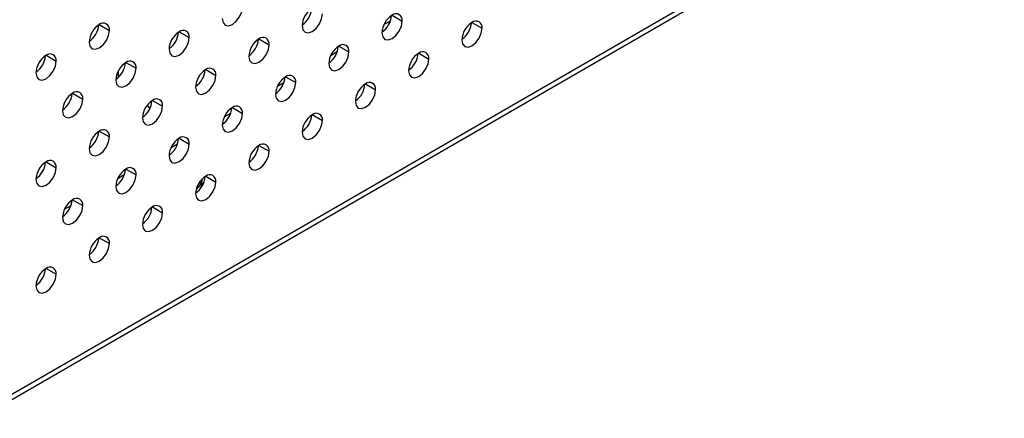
# Model space of a CAD drawing. Header units: millimetres. Extents: x 0 to 559, y 0 to 432.
# Tile 5 of 9: x 437 to 502, y 216 to 242. Entities that reach past the tile are written whole.
import ezdxf

# ---------------------------------------------------------------- set-up
doc = ezdxf.new("R2010")
doc.units = ezdxf.units.MM
doc.header["$LTSCALE"] = 2

msp = doc.modelspace()

# ---------------------------------------------------------------- linework, layer by layer
for p, q in [((434.042, 216.174), (501.924, 255.362)), ((433.835, 215.716), (501.717, 254.904)), ((460.728, 241.844), (461.158, 242.092)), ((461.265, 242.464), (461.937, 242.076)), ((466.569, 241.99), (467.24, 241.602)), ((441.82, 241.846), (442.492, 241.458)), ((447.123, 241.371), (447.795, 240.984)), ((452.426, 240.897), (453.098, 240.509)), ((457.193, 239.803), (457.623, 240.051)), ((457.73, 240.423), (458.402, 240.035)), ((438.284, 239.805), (438.956, 239.417)), ((443.588, 239.33), (444.259, 238.943)), ((463.033, 239.949), (463.705, 239.561)), ((443.068, 238.747), (443.068, 238.326)), ((448.891, 238.856), (449.563, 238.468)), ((454.194, 238.382), (454.866, 237.994)), ((453.657, 237.762), (454.087, 238.01)), ((459.497, 237.908), (460.169, 237.52)), ((440.052, 237.289), (440.724, 236.902)), ((445.355, 236.815), (446.027, 236.427)), ((450.659, 236.341), (451.331, 235.953)), ((450.122, 235.721), (450.552, 235.969)), ((455.962, 235.867), (456.634, 235.479)), ((441.82, 234.774), (442.492, 234.386)), ((447.123, 234.3), (447.795, 233.912)), ((446.586, 233.68), (447.016, 233.928)), ((452.426, 233.826), (453.098, 233.438)), ((438.284, 232.733), (438.956, 232.345)), ((443.588, 232.259), (444.259, 231.871)), ((443.05, 231.639), (443.481, 231.887)), ((448.65, 231.344), (448.65, 231.595)), ((448.891, 231.785), (449.563, 231.397)), ((448.645, 231.258), (448.649, 231.124)), ((448.65, 231.127), (448.65, 231.172)), ((440.052, 230.218), (440.724, 229.83)), ((439.515, 229.598), (439.945, 229.846)), ((445.355, 229.744), (446.027, 229.356)), ((441.82, 227.703), (442.492, 227.315)), ((438.284, 225.662), (438.956, 225.274))]:
    msp.add_line(p, q)
at = {"flags": 128}
for points in [[(449.987, 242.249), (450.038, 241.982), (450.184, 241.814), (450.402, 241.772), (450.659, 241.861), (450.916, 242.069), (451.134, 242.363), (451.279, 242.698), (451.331, 243.025)], [(455.29, 241.775), (455.341, 241.507), (455.487, 241.34), (455.705, 241.298), (455.962, 241.387), (456.219, 241.594), (456.437, 241.888), (456.583, 242.224), (456.634, 242.55)], [(460.594, 241.301), (460.645, 241.033), (460.79, 240.866), (461.008, 240.823), (461.265, 240.913), (461.522, 241.12), (461.74, 241.414), (461.886, 241.75), (461.937, 242.076)], [(441.148, 240.682), (441.199, 240.415), (441.345, 240.247), (441.563, 240.205), (441.82, 240.294), (442.077, 240.502), (442.295, 240.796), (442.441, 241.131), (442.492, 241.458)], [(465.897, 240.826), (465.948, 240.559), (466.094, 240.392), (466.312, 240.349), (466.569, 240.439), (466.826, 240.646), (467.044, 240.94), (467.189, 241.276), (467.24, 241.602)], [(446.451, 240.208), (446.503, 239.941), (446.648, 239.773), (446.866, 239.731), (447.123, 239.82), (447.38, 240.028), (447.598, 240.321), (447.744, 240.657), (447.795, 240.984)], [(451.755, 239.734), (451.806, 239.466), (451.952, 239.299), (452.169, 239.257), (452.427, 239.346), (452.684, 239.553), (452.902, 239.847), (453.047, 240.183), (453.098, 240.509)], [(457.058, 239.26), (457.109, 238.992), (457.255, 238.825), (457.473, 238.782), (457.73, 238.872), (457.987, 239.079), (458.205, 239.373), (458.35, 239.709), (458.402, 240.035)], [(437.613, 238.641), (437.664, 238.374), (437.809, 238.206), (438.027, 238.164), (438.284, 238.253), (438.541, 238.461), (438.759, 238.755), (438.905, 239.09), (438.956, 239.417)], [(462.361, 238.785), (462.413, 238.518), (462.558, 238.35), (462.776, 238.308), (463.033, 238.397), (463.29, 238.605), (463.508, 238.899), (463.654, 239.235), (463.705, 239.561)], [(442.916, 238.167), (442.967, 237.9), (443.113, 237.732), (443.331, 237.69), (443.588, 237.779), (443.845, 237.987), (444.063, 238.28), (444.208, 238.616), (444.259, 238.943)], [(448.219, 237.693), (448.27, 237.425), (448.416, 237.258), (448.634, 237.216), (448.891, 237.305), (449.148, 237.512), (449.366, 237.806), (449.512, 238.142), (449.563, 238.468)], [(453.523, 237.219), (453.574, 236.951), (453.719, 236.784), (453.937, 236.741), (454.194, 236.831), (454.451, 237.038), (454.669, 237.332), (454.815, 237.668), (454.866, 237.994)], [(458.826, 236.744), (458.877, 236.477), (459.023, 236.309), (459.241, 236.267), (459.498, 236.356), (459.755, 236.564), (459.973, 236.858), (460.118, 237.194), (460.169, 237.52)], [(439.38, 236.126), (439.432, 235.859), (439.577, 235.691), (439.795, 235.649), (440.052, 235.738), (440.309, 235.945), (440.527, 236.239), (440.673, 236.575), (440.724, 236.902)], [(444.684, 235.652), (444.735, 235.384), (444.88, 235.217), (445.098, 235.174), (445.355, 235.264), (445.613, 235.471), (445.83, 235.765), (445.976, 236.101), (446.027, 236.427)], [(445.001, 236.493), (445.002, 236.49), (445.17, 236.259)], [(449.987, 235.178), (450.038, 234.91), (450.184, 234.743), (450.402, 234.7), (450.659, 234.79), (450.916, 234.997), (451.134, 235.291), (451.279, 235.627), (451.331, 235.953)], [(455.29, 234.703), (455.341, 234.436), (455.487, 234.268), (455.705, 234.226), (455.962, 234.315), (456.219, 234.523), (456.437, 234.817), (456.583, 235.153), (456.634, 235.479)], [(441.148, 233.611), (441.199, 233.343), (441.345, 233.176), (441.563, 233.133), (441.82, 233.223), (442.077, 233.43), (442.295, 233.724), (442.441, 234.06), (442.492, 234.386)], [(446.451, 233.137), (446.503, 232.869), (446.648, 232.702), (446.866, 232.659), (447.123, 232.749), (447.38, 232.956), (447.598, 233.25), (447.744, 233.586), (447.795, 233.912)], [(451.755, 232.662), (451.806, 232.395), (451.952, 232.227), (452.169, 232.185), (452.427, 232.274), (452.684, 232.482), (452.902, 232.776), (453.047, 233.112), (453.098, 233.438)], [(437.613, 231.57), (437.664, 231.302), (437.809, 231.135), (438.027, 231.092), (438.284, 231.182), (438.541, 231.389), (438.759, 231.683), (438.905, 232.019), (438.956, 232.345)], [(442.916, 231.096), (442.967, 230.828), (443.113, 230.661), (443.331, 230.618), (443.588, 230.708), (443.845, 230.915), (444.063, 231.209), (444.208, 231.545), (444.259, 231.871)], [(448.357, 231.172), (448.518, 231.366), (448.609, 231.551)], [(448.219, 230.621), (448.27, 230.354), (448.416, 230.186), (448.634, 230.144), (448.891, 230.233), (449.148, 230.441), (449.366, 230.735), (449.512, 231.071), (449.563, 231.397)], [(448.319, 231.085), (448.328, 231.095), (448.461, 231.286)], [(448.558, 230.987), (448.645, 231.257), (448.65, 231.344)], [(439.38, 229.055), (439.432, 228.787), (439.577, 228.62), (439.795, 228.577), (440.052, 228.667), (440.309, 228.874), (440.527, 229.168), (440.673, 229.504), (440.724, 229.83)], [(444.684, 228.58), (444.735, 228.313), (444.88, 228.145), (445.098, 228.103), (445.355, 228.192), (445.613, 228.4), (445.83, 228.694), (445.976, 229.03), (446.027, 229.356)], [(441.148, 226.539), (441.199, 226.272), (441.345, 226.104), (441.563, 226.062), (441.82, 226.151), (442.077, 226.359), (442.295, 226.653), (442.441, 226.989), (442.492, 227.315)], [(437.613, 224.498), (437.664, 224.231), (437.809, 224.063), (438.027, 224.021), (438.284, 224.11), (438.541, 224.318), (438.759, 224.612), (438.905, 224.947), (438.956, 225.274)]]:
    msp.add_lwpolyline(points, dxfattribs=at)
for centre, radius, start, end in [((456.749, 241.708), 1.46, 122.60548, 177.39452), ((454.452, 243.035), 1.48, 304.57872, 355.42665), ((462.052, 241.234), 1.46, 122.60548, 177.39452), ((459.755, 242.56), 1.48, 304.57872, 355.42665), ((461.528, 242.143), 0.415, 350.78596, 129.20329), ((467.355, 240.76), 1.46, 122.60548, 177.39452), ((465.058, 242.086), 1.48, 304.57872, 355.42665), ((466.831, 241.668), 0.415, 350.78596, 129.20329), ((442.607, 240.616), 1.46, 122.60548, 177.39452), ((440.309, 241.942), 1.48, 304.57872, 355.42665), ((442.082, 241.524), 0.415, 350.78596, 129.20329), ((447.91, 240.142), 1.46, 122.60548, 177.39452), ((445.613, 241.468), 1.48, 304.57872, 355.42665), ((447.385, 241.05), 0.415, 350.78596, 129.20329), ((453.213, 239.667), 1.46, 122.60548, 177.39452), ((450.916, 240.994), 1.48, 304.57872, 355.42665), ((452.689, 240.576), 0.415, 350.78596, 129.20329), ((458.517, 239.193), 1.46, 122.60548, 177.39452), ((456.219, 240.519), 1.48, 304.57872, 355.42665), ((457.992, 240.102), 0.415, 350.78596, 129.20329), ((463.295, 239.627), 0.415, 350.78596, 129.20329), ((439.071, 238.575), 1.46, 122.60548, 177.39452), ((436.774, 239.901), 1.48, 304.57872, 355.42665), ((438.547, 239.483), 0.415, 350.78596, 129.20329), ((444.374, 238.101), 1.46, 122.60548, 177.39452), ((443.85, 239.009), 0.415, 350.78596, 129.20329), ((463.82, 238.719), 1.46, 122.60548, 177.39452), ((461.523, 240.045), 1.48, 304.57872, 355.42665), ((442.077, 239.427), 1.48, 304.57872, 355.42665), ((449.678, 237.626), 1.46, 122.60548, 177.39452), ((447.38, 238.953), 1.48, 304.57872, 355.42665), ((449.153, 238.535), 0.415, 350.78596, 129.20329), ((454.981, 237.152), 1.46, 122.60548, 177.39452), ((452.684, 238.478), 1.48, 304.57872, 355.42665), ((454.457, 238.061), 0.415, 350.78596, 129.20329), ((440.314, 236.968), 0.415, 350.78596, 129.20329), ((460.284, 236.678), 1.46, 122.60548, 177.39452), ((457.987, 238.004), 1.48, 304.57872, 355.42665), ((459.76, 237.586), 0.415, 350.78596, 129.20329), ((440.839, 236.06), 1.46, 122.60548, 177.39452), ((438.542, 237.386), 1.48, 304.57872, 355.42665), ((446.142, 235.585), 1.46, 122.60548, 177.39452), ((443.845, 236.912), 1.48, 304.57872, 355.42665), ((445.618, 236.494), 0.415, 350.78596, 129.20329), ((451.445, 235.111), 1.46, 122.60548, 177.39452), ((449.148, 236.437), 1.48, 304.57872, 355.42665), ((450.921, 236.02), 0.415, 350.78596, 129.20329), ((456.749, 234.637), 1.46, 122.60548, 177.39452), ((454.452, 235.963), 1.48, 304.57872, 355.42665), ((456.224, 235.545), 0.415, 350.78596, 129.20329), ((442.607, 233.544), 1.46, 122.60548, 177.39452), ((440.309, 234.871), 1.48, 304.57872, 355.42665), ((442.082, 234.453), 0.415, 350.78596, 129.20329), ((447.91, 233.07), 1.46, 122.60548, 177.39452), ((445.613, 234.396), 1.48, 304.57872, 355.42665), ((447.385, 233.979), 0.415, 350.78596, 129.20329), ((453.213, 232.596), 1.46, 122.60548, 177.39452), ((450.916, 233.922), 1.48, 304.57872, 355.42665), ((452.689, 233.504), 0.415, 350.78596, 129.20329), ((438.547, 232.412), 0.415, 350.78596, 129.20329), ((439.071, 231.503), 1.46, 122.60548, 177.39452), ((436.774, 232.83), 1.48, 304.57872, 355.42665), ((444.374, 231.029), 1.46, 122.60548, 177.39452), ((442.077, 232.355), 1.48, 304.57872, 355.42665), ((443.85, 231.938), 0.415, 350.78596, 129.20329), ((449.678, 230.555), 1.46, 122.60548, 177.39452), ((447.38, 231.881), 1.48, 304.57872, 355.42665), ((447.757, 231.653), 0.894, 304.3067, 357.74378), ((449.153, 231.463), 0.415, 350.78596, 129.20329), ((440.839, 228.988), 1.46, 122.60548, 177.39452), ((438.542, 230.314), 1.48, 304.57872, 355.42665), ((440.314, 229.897), 0.415, 350.78596, 129.20329), ((446.142, 228.514), 1.46, 122.60548, 177.39452), ((443.845, 229.84), 1.48, 304.57872, 355.42665), ((445.618, 229.422), 0.415, 350.78596, 129.20329), ((442.607, 226.473), 1.46, 122.60548, 177.39452), ((440.309, 227.799), 1.48, 304.57872, 355.42665), ((442.082, 227.381), 0.415, 350.78596, 129.20329), ((439.071, 224.432), 1.46, 122.60548, 177.39452), ((436.774, 225.758), 1.48, 304.57872, 355.42665), ((438.547, 225.34), 0.415, 350.78596, 129.20329)]:
    msp.add_arc(centre, radius, start, end)

doc.saveas('drawing.dxf')
